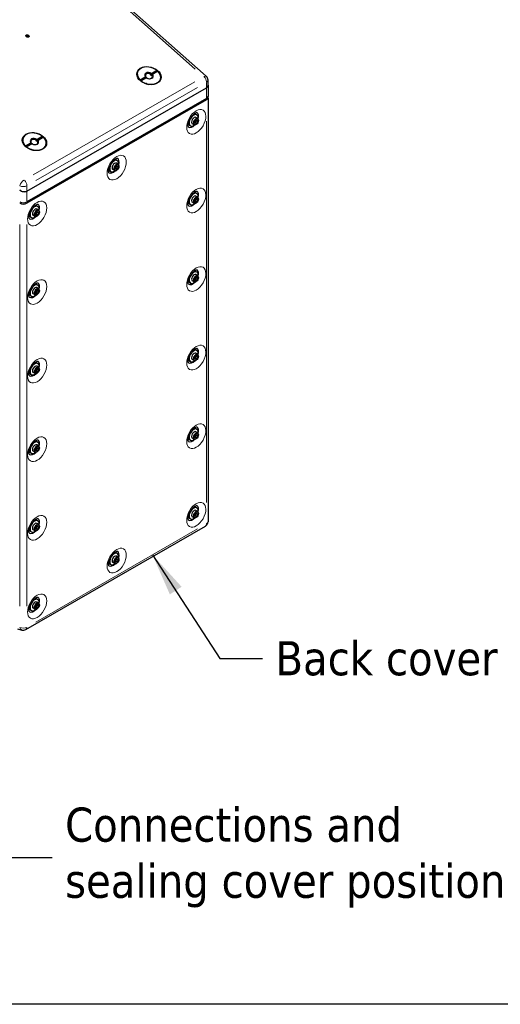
# Model space of a CAD drawing. Header units: millimetres. Extents: x 90 to 4365, y 90 to 3088.
# Tile 8 of 41: x 745 to 1168, y 90 to 957. Entities that reach past the tile are written whole.
import ezdxf

# ---------------------------------------------------------------- set-up
doc = ezdxf.new("R2010")
doc.units = ezdxf.units.MM
doc.header["$LTSCALE"] = 15
doc.layers.add('Border (ISO)', color=7, linetype='Continuous', lineweight=25)
doc.layers.add('Visibile (ISO)', color=7, linetype='Continuous', lineweight=25)
doc.layers.add('Simbolo (ISO)', color=5, linetype='Continuous', lineweight=25, true_color=0x0000ff)
doc.layers.add('Visibile sottile (ISO)', color=9, linetype='Continuous', lineweight=18, true_color=0x808080)
doc.styles.add('Testo nota (ISO)', font='tahoma.ttf')
doc.dimstyles.new('Default - Metodo 1b (ISO)$7', dxfattribs={"dimscale": 15, "dimtxt": 2, "dimasz": 2.5, "dimexe": 3.175, "dimexo": 0, "dimgap": 0.762, "dimtad": 1, "dimtoh": 1, "dimrnd": 1e-08, "dimtxsty": 'Testo nota (ISO)', "dimcen": 0.09, "dimdle": 10, "dimclrd": 256, "dimclre": 256, "dimclrt": 256, "dimazin": 2, "dimtfac": 1.75, "dimtmove": 0, "dimatfit": 3, "dimfxl": 0, "dimtolj": 1, "dimlwd": -1, "dimlwe": -1, "dimarcsym": 0})

# ---------------------------------------------------------------- blocks, each defined once
blk = doc.blocks.new('Bordi Bordo di default')
at = {"layer": 'Border (ISO)', "flags": 128}
blk.add_lwpolyline([(6, 6), (6, 204), (291, 204), (291, 6), (6, 6)], dxfattribs=at)

msp = doc.modelspace()

# ---------------------------------------------------------------- linework, layer by layer
at = {"layer": 'Visibile (ISO)'}
for p, q in [((759.268, 1039.092), (908.796, 906.66)), ((750.196, 941.819), (750.165, 941.689)), ((752.277, 941.476), (752.18, 941.146)), ((863.918, 910.348), (859.733, 907.938)), ((860.449, 909.219), (865.257, 911.987)), ((866.281, 911.08), (861.474, 908.311)), ((850.445, 903.458), (855.253, 906.227)), ((855.42, 905.454), (851.235, 903.044)), ((856.278, 905.319), (851.47, 902.551)), ((855.583, 906.064), (855.42, 905.454)), ((859.733, 907.938), (859.896, 908.548)), ((860.921, 907.641), (860.758, 907.031)), ((910.313, 898.785), (910.313, 903.291)), ((750.956, 805.656), (908.994, 896.664)), ((750.956, 805.656), (908.994, 896.664)), ((856.054, 900.213), (855.606, 900.361)), ((856.842, 900.002), (857.305, 899.907)), ((910.313, 898.785), (910.313, 888.975)), ((908.994, 887.143), (750.956, 796.135)), ((908.994, 885.917), (750.956, 794.908)), ((910.313, 887.749), (910.313, 514.707)), ((898.753, 866.232), (899.566, 867.759)), ((899.566, 867.759), (900.766, 868.164)), ((899.604, 873.329), (900.532, 872.795)), ((901.278, 869.552), (899.687, 870.469)), ((900.091, 867.654), (901.152, 867.043)), ((901.152, 867.043), (900.339, 865.516)), ((900.766, 868.164), (901.152, 867.043)), ((901.941, 867.783), (901.941, 868.088)), ((893.99, 863.58), (894.918, 863.046)), ((898.097, 864.028), (896.506, 864.944)), ((899.139, 865.11), (898.753, 866.232)), ((900.339, 865.516), (899.139, 865.11)), ((899.278, 866.127), (900.339, 865.516)), ((899.96, 864.343), (899.696, 864.189)), ((763.156, 852.323), (758.971, 849.913)), ((758.971, 849.913), (759.134, 850.523)), ((759.687, 851.193), (764.494, 853.962)), ((760.158, 849.615), (759.995, 849.005)), ((765.519, 853.055), (760.711, 850.286)), ((749.683, 845.433), (754.49, 848.201)), ((754.657, 847.429), (750.472, 845.019)), ((755.515, 847.294), (750.707, 844.525)), ((754.82, 848.039), (754.657, 847.429)), ((755.291, 842.187), (754.843, 842.336)), ((756.08, 841.976), (756.542, 841.882)), ((829.6, 833.017), (830.528, 832.482)), ((823.986, 823.268), (824.914, 822.733)), ((828.093, 823.716), (826.502, 824.632)), ((828.749, 825.919), (829.563, 827.446)), ((829.135, 824.798), (828.749, 825.919)), ((830.335, 825.204), (829.135, 824.798)), ((829.274, 825.815), (830.335, 825.204)), ((829.563, 827.446), (830.762, 827.852)), ((831.274, 829.24), (829.683, 830.156)), ((829.956, 824.03), (829.692, 823.877)), ((830.088, 827.342), (831.148, 826.731)), ((831.148, 826.731), (830.335, 825.204)), ((830.762, 827.852), (831.148, 826.731)), ((831.938, 827.47), (831.938, 827.776)), ((898.753, 797.067), (899.566, 798.594)), ((899.566, 798.594), (900.766, 799)), ((899.604, 804.165), (900.532, 803.63)), ((901.278, 800.388), (899.687, 801.304)), ((900.091, 798.489), (901.152, 797.879)), ((901.152, 797.879), (900.339, 796.352)), ((900.766, 799), (901.152, 797.879)), ((901.941, 798.618), (901.941, 798.924)), ((759.597, 792.704), (760.525, 792.17)), ((761.271, 788.928), (759.68, 789.844)), ((893.99, 794.416), (894.918, 793.881)), ((898.097, 794.863), (896.506, 795.78)), ((899.139, 795.946), (898.753, 797.067)), ((900.339, 796.352), (899.139, 795.946)), ((899.278, 796.962), (900.339, 796.352)), ((899.96, 795.178), (899.696, 795.025)), ((753.983, 782.955), (754.911, 782.421)), ((758.089, 783.403), (756.498, 784.319)), ((758.746, 785.607), (759.559, 787.134)), ((759.132, 784.486), (758.746, 785.607)), ((760.331, 784.891), (759.132, 784.486)), ((759.271, 785.502), (760.331, 784.891)), ((759.559, 787.134), (760.759, 787.54)), ((759.953, 783.718), (759.689, 783.565)), ((760.084, 787.029), (761.145, 786.418)), ((761.145, 786.418), (760.331, 784.891)), ((760.759, 787.54), (761.145, 786.418)), ((761.934, 787.158), (761.934, 787.463)), ((898.753, 727.903), (899.566, 729.43)), ((899.139, 726.781), (898.753, 727.903)), ((899.566, 729.43), (900.766, 729.836)), ((899.604, 735), (900.532, 734.466)), ((901.278, 731.223), (899.687, 732.14)), ((900.091, 729.325), (901.152, 728.714)), ((901.152, 728.714), (900.339, 727.187)), ((900.766, 729.836), (901.152, 728.714)), ((901.941, 729.454), (901.941, 729.759)), ((759.597, 723.54), (760.525, 723.005)), ((761.271, 719.763), (759.68, 720.679)), ((893.99, 725.251), (894.918, 724.717)), ((898.097, 725.699), (896.506, 726.615)), ((900.339, 727.187), (899.139, 726.781)), ((899.278, 727.798), (900.339, 727.187)), ((899.96, 726.014), (899.696, 725.86)), ((753.983, 713.791), (754.911, 713.256)), ((758.089, 714.239), (756.498, 715.155)), ((758.746, 716.442), (759.559, 717.97)), ((759.132, 715.321), (758.746, 716.442)), ((760.331, 715.727), (759.132, 715.321)), ((759.271, 716.338), (760.331, 715.727)), ((759.559, 717.97), (760.759, 718.375)), ((759.953, 714.553), (759.689, 714.4)), ((760.084, 717.865), (761.145, 717.254)), ((761.145, 717.254), (760.331, 715.727)), ((760.759, 718.375), (761.145, 717.254)), ((761.934, 717.993), (761.934, 718.299)), ((898.753, 658.738), (899.566, 660.265)), ((899.139, 657.617), (898.753, 658.738)), ((899.278, 658.633), (900.339, 658.023)), ((899.566, 660.265), (900.766, 660.671)), ((899.604, 665.836), (900.532, 665.301)), ((901.278, 662.059), (899.687, 662.975)), ((900.091, 660.16), (901.152, 659.55)), ((901.152, 659.55), (900.339, 658.023)), ((900.766, 660.671), (901.152, 659.55)), ((901.941, 660.289), (901.941, 660.595)), ((759.597, 654.375), (760.525, 653.841)), ((761.271, 650.599), (759.68, 651.515)), ((893.99, 656.087), (894.918, 655.552)), ((898.097, 656.534), (896.506, 657.451)), ((900.339, 658.023), (899.139, 657.617)), ((899.96, 656.849), (899.696, 656.696)), ((753.983, 644.626), (754.911, 644.092)), ((758.089, 645.074), (756.498, 645.99)), ((758.746, 647.278), (759.559, 648.805)), ((759.132, 646.157), (758.746, 647.278)), ((760.331, 646.562), (759.132, 646.157)), ((759.271, 647.173), (760.331, 646.562)), ((759.559, 648.805), (760.759, 649.211)), ((759.953, 645.389), (759.689, 645.236)), ((760.084, 648.7), (761.145, 648.089)), ((761.145, 648.089), (760.331, 646.562)), ((760.759, 649.211), (761.145, 648.089)), ((761.934, 648.829), (761.934, 649.134)), ((898.753, 589.574), (899.566, 591.101)), ((899.139, 588.452), (898.753, 589.574)), ((899.278, 589.469), (900.339, 588.858)), ((899.566, 591.101), (900.766, 591.507)), ((899.604, 596.671), (900.532, 596.137)), ((901.278, 592.894), (899.687, 593.811)), ((900.091, 590.996), (901.152, 590.385)), ((901.152, 590.385), (900.339, 588.858)), ((900.766, 591.507), (901.152, 590.385)), ((901.941, 591.125), (901.941, 591.43)), ((759.597, 585.211), (760.525, 584.676)), ((761.271, 581.434), (759.68, 582.35)), ((893.99, 586.922), (894.918, 586.388)), ((898.097, 587.37), (896.506, 588.286)), ((900.339, 588.858), (899.139, 588.452)), ((899.96, 587.685), (899.696, 587.531)), ((753.983, 575.462), (754.911, 574.927)), ((758.089, 575.91), (756.498, 576.826)), ((758.746, 578.114), (759.559, 579.641)), ((759.132, 576.992), (758.746, 578.114)), ((760.331, 577.398), (759.132, 576.992)), ((759.271, 578.009), (760.331, 577.398)), ((759.559, 579.641), (760.759, 580.046)), ((759.953, 576.224), (759.689, 576.071)), ((760.084, 579.536), (761.145, 578.925)), ((761.145, 578.925), (760.331, 577.398)), ((760.759, 580.046), (761.145, 578.925)), ((761.934, 579.664), (761.934, 579.97)), ((898.753, 520.409), (899.566, 521.936)), ((899.139, 519.288), (898.753, 520.409)), ((899.278, 520.304), (900.339, 519.694)), ((899.566, 521.936), (900.766, 522.342)), ((899.604, 527.507), (900.532, 526.972)), ((901.278, 523.73), (899.687, 524.646)), ((900.091, 521.832), (901.152, 521.221)), ((901.152, 521.221), (900.339, 519.694)), ((900.766, 522.342), (901.152, 521.221)), ((901.941, 521.96), (901.941, 522.266)), ((759.597, 516.046), (760.525, 515.512)), ((761.271, 512.27), (759.68, 513.186)), ((893.99, 517.758), (894.918, 517.223)), ((898.097, 518.205), (896.506, 519.122)), ((900.339, 519.694), (899.139, 519.288)), ((899.96, 518.52), (899.696, 518.367)), ((750.02, 419.799), (908.058, 510.807)), ((753.983, 506.297), (754.911, 505.763)), ((758.089, 506.745), (756.498, 507.661)), ((758.746, 508.949), (759.559, 510.476)), ((759.132, 507.828), (758.746, 508.949)), ((760.331, 508.233), (759.132, 507.828)), ((759.271, 508.844), (760.331, 508.233)), ((759.559, 510.476), (760.759, 510.882)), ((759.953, 507.06), (759.689, 506.907)), ((760.084, 510.371), (761.145, 509.76)), ((761.145, 509.76), (760.331, 508.233)), ((760.759, 510.882), (761.145, 509.76)), ((761.934, 510.5), (761.934, 510.805)), ((829.6, 487.194), (830.528, 486.66)), ((823.986, 477.445), (824.914, 476.911)), ((828.093, 477.893), (826.502, 478.809)), ((828.749, 480.097), (829.563, 481.624)), ((829.135, 478.976), (828.749, 480.097)), ((830.335, 479.381), (829.135, 478.976)), ((829.274, 479.992), (830.335, 479.381)), ((829.563, 481.624), (830.762, 482.03)), ((831.274, 483.418), (829.683, 484.334)), ((829.956, 478.208), (829.692, 478.054)), ((830.088, 481.519), (831.148, 480.908)), ((831.148, 480.908), (830.335, 479.381)), ((830.762, 482.03), (831.148, 480.908)), ((831.938, 481.648), (831.938, 481.953)), ((759.597, 446.882), (760.525, 446.347)), ((761.271, 443.105), (759.68, 444.021)), ((753.983, 437.133), (754.911, 436.598)), ((758.089, 437.581), (756.498, 438.497)), ((758.746, 439.785), (759.559, 441.312)), ((759.132, 438.663), (758.746, 439.785)), ((760.331, 439.069), (759.132, 438.663)), ((759.271, 439.68), (760.331, 439.069)), ((759.559, 441.312), (760.759, 441.717)), ((759.953, 437.895), (759.689, 437.742)), ((760.084, 441.207), (761.145, 440.596)), ((761.145, 440.596), (760.331, 439.069)), ((760.759, 441.717), (761.145, 440.596)), ((761.934, 441.335), (761.934, 441.641)), ((742.762, 420.376), (746.617, 419.35))]:
    msp.add_line(p, q, dxfattribs=at)
for centre, start, end in [((905.813, 903.291), 0, 48.469944), ((905.813, 514.707), 299.935992, 0), ((747.774, 423.699), 255.100904, 299.935992)]:
    msp.add_arc(centre, 4.5, start, end, dxfattribs=at)
for centre, major_axis, ratio in [((751.371, 942.152), (-1.449, 0.388), 0.7058612), ((858.363, 907.269), (-10.506, 2.81), 0.7058612), ((899.952, 866.637), (-1.404, -2.437), 0.5780931), ((757.601, 849.244), (-10.506, 2.81), 0.7058612), ((829.949, 826.325), (-1.404, -2.437), 0.5780931), ((899.952, 797.473), (-1.404, -2.437), 0.5780931), ((759.945, 786.013), (-1.404, -2.437), 0.5780931), ((899.952, 728.308), (-1.404, -2.437), 0.5780931), ((759.945, 716.848), (-1.404, -2.437), 0.5780931), ((899.952, 659.144), (-1.404, -2.437), 0.5780931), ((759.945, 647.684), (-1.404, -2.437), 0.5780931), ((899.952, 589.979), (-1.404, -2.437), 0.5780931), ((759.945, 578.519), (-1.404, -2.437), 0.5780931), ((899.952, 520.815), (-1.404, -2.437), 0.5780931), ((759.945, 509.355), (-1.404, -2.437), 0.5780931), ((829.949, 480.503), (-1.404, -2.437), 0.5780931), ((759.945, 440.19), (-1.404, -2.437), 0.5780931)]:
    msp.add_ellipse(centre, major_axis=major_axis, ratio=ratio, dxfattribs=at)
for centre, major_axis, ratio, start_param, end_param in [((750.237, 942.297), (-0.202, 0.054), 0.7058612, 4.5882464, 7.0948992), ((749.488, 941.999), (0.706, -0.189), 0.7058612, 6.0677668, 7.0948992), ((750.52, 942.903), (0.706, -0.189), 0.7058612, 4.5882464, 6.0477017), ((751.363, 942.517), (-0.202, 0.054), 0.7058612, 3.5410488, 6.0477017), ((752.266, 942.543), (0.706, -0.189), 0.7058612, 3.5410488, 5.0005041), ((752.981, 941.278), (-0.706, 0.189), 0.7058612, 5.6354458, 6.8016517), ((752.36, 941.859), (0.202, -0.054), 0.7058612, 5.6354439, 8.1420968), ((858.363, 907.269), (-10.143, 2.713), 0.7058612, 4.167733, 7.1663468), ((858.363, 907.269), (10.143, -2.713), 0.7058612, 4.167733, 7.1663468), ((858.363, 907.269), (-3.623, 0.969), 0.7058612, 4.2976015, 7.0364783), ((858.089, 906.243), (8.694, -2.325), 0.7058612, 0.9679732, 1.038081), ((858.089, 906.243), (-8.694, 2.325), 0.7058612, 0.8712208, 0.9413286), ((858.252, 906.852), (-3.034, 0.812), 0.7058612, 4.3373503, 6.9967295), ((858.089, 906.243), (3.034, -0.812), 0.7058612, 3.8551369, 4.0580626), ((858.363, 907.269), (3.623, -0.969), 0.7058612, 4.2976015, 7.0364783), ((858.252, 906.852), (3.034, -0.812), 0.7058612, 4.3373503, 4.6207464), ((858.252, 906.852), (3.034, -0.812), 0.7058612, 4.8040315, 6.9967295), ((858.089, 906.243), (-3.034, 0.812), 0.7058612, 3.8551369, 4.3373503), ((857.403, 903.676), (5.434, -1.453), 0.7058612, 4.1728848, 4.5957118), ((857.334, 903.42), (-4.709, 1.26), 0.7058612, 1.4869414, 1.6546513), ((857.403, 903.676), (5.434, -1.453), 0.7058612, 4.8290662, 5.2518931), ((905.813, 899.483), (4.395, -1.387), 0.6967063, 5.7141961, 6.4995942), ((905.813, 899.483), (-4.395, 1.387), 0.6967063, 2.5726034, 3.3580016), ((905.813, 888.975), (4.5, 0), 0.5758617, 5.4977871, 6.2831853), ((905.813, 887.749), (4.5, 0), 0.5758617, 5.4977871, 6.5220663), ((897.725, 867.92), (-2.807, -4.875), 0.5780931, 2.1522944, 7.2724835), ((898.096, 867.706), (-1.591, -2.762), 0.5780931, 3.1415927, 6.2831853), ((899.687, 866.79), (-1.591, -2.762), 0.5780931, 2.3542608, 7.0705172), ((896.797, 868.455), (2.807, 4.875), 0.5780931, 0, 0.5005315), ((896.797, 868.455), (3.705, 6.434), 0.5780931, 5.1316182, 6.2636702), ((896.797, 868.455), (-2.807, -4.875), 0.5780931, 5.7826538, 6.2831853), ((896.797, 868.455), (-3.705, -6.434), 0.5780931, 0.0195151, 1.1515671), ((757.601, 849.244), (-10.143, 2.713), 0.7058612, 4.167733, 7.1663468), ((757.601, 849.244), (10.143, -2.713), 0.7058612, 4.167733, 7.1663468), ((757.601, 849.244), (-3.623, 0.969), 0.7058612, 4.2976015, 7.0364783), ((757.489, 848.827), (-3.034, 0.812), 0.7058612, 4.3373503, 6.9967295), ((757.601, 849.244), (3.623, -0.969), 0.7058612, 4.2976015, 7.0364783), ((757.489, 848.827), (3.034, -0.812), 0.7058612, 4.8040315, 6.9967295), ((757.326, 848.217), (-3.034, 0.812), 0.7058612, 3.8551369, 4.3373503), ((757.326, 848.217), (8.694, -2.325), 0.7058612, 0.9679732, 1.038081), ((757.326, 848.217), (-8.694, 2.325), 0.7058612, 0.8712208, 0.9413286), ((756.64, 845.651), (5.434, -1.453), 0.7058612, 4.1728848, 4.5957118), ((757.326, 848.217), (3.034, -0.812), 0.7058612, 3.8551369, 4.0580626), ((756.571, 845.394), (-4.709, 1.26), 0.7058612, 1.4869414, 1.6546513), ((757.489, 848.827), (3.034, -0.812), 0.7058612, 4.3373503, 4.6207464), ((756.64, 845.651), (5.434, -1.453), 0.7058612, 4.8290662, 5.2518931), ((827.721, 827.608), (-2.807, -4.875), 0.5780931, 2.1522944, 7.2724835), ((826.793, 828.142), (2.807, 4.875), 0.5780931, 0, 0.5005315), ((826.793, 828.142), (3.705, 6.434), 0.5780931, 5.1316182, 6.2636702), ((826.793, 828.142), (-2.807, -4.875), 0.5780931, 5.7826538, 6.2831853), ((826.793, 828.142), (-3.705, -6.434), 0.5780931, 0.0195151, 1.1515671), ((828.093, 827.394), (-1.591, -2.762), 0.5780931, 3.1415927, 6.2831853), ((829.684, 826.478), (-1.591, -2.762), 0.5780931, 2.3542608, 7.0705172), ((747.774, 808.474), (4.395, -1.387), 0.6967063, 4.1433997, 5.7141961), ((747.774, 808.474), (-4.395, 1.387), 0.6967063, 1.0018071, 2.5726034), ((897.725, 798.756), (-2.807, -4.875), 0.5780931, 2.1522944, 7.2724835), ((898.096, 798.542), (-1.591, -2.762), 0.5780931, 3.1415927, 6.2831853), ((899.687, 797.626), (-1.591, -2.762), 0.5780931, 2.3542608, 7.0705172), ((896.797, 799.29), (2.807, 4.875), 0.5780931, 0, 0.5005315), ((896.797, 799.29), (3.705, 6.434), 0.5780931, 5.1316182, 6.2636702), ((747.774, 797.967), (4.5, 0), 0.5758617, 3.9269908, 5.4977871), ((747.774, 796.741), (-4.5, 0), 0.5758617, 0.7853982, 2.3561945), ((757.718, 787.295), (-2.807, -4.875), 0.5780931, 2.1522944, 7.2724835), ((758.089, 787.082), (-1.591, -2.762), 0.5780931, 3.1415926, 6.2831853), ((759.68, 786.165), (-1.591, -2.762), 0.5780931, 2.3542608, 7.0705172), ((756.79, 787.83), (2.807, 4.875), 0.5780931, 0, 0.5005315), ((756.79, 787.83), (3.705, 6.434), 0.5780931, 5.1316182, 6.2636702), ((896.797, 799.29), (-2.807, -4.875), 0.5780931, 5.7826538, 6.2831853), ((896.797, 799.29), (-3.705, -6.434), 0.5780931, 0.0195151, 1.1515671), ((756.79, 787.83), (-2.807, -4.875), 0.5780931, 5.7826538, 6.2831853), ((756.79, 787.83), (-3.705, -6.434), 0.5780931, 0.0195151, 1.1515671), ((897.725, 729.591), (-2.807, -4.875), 0.5780931, 2.1522944, 7.2724835), ((898.096, 729.377), (-1.591, -2.762), 0.5780931, 3.1415927, 6.2831853), ((899.687, 728.461), (-1.591, -2.762), 0.5780931, 2.3542608, 7.0705172), ((896.797, 730.126), (2.807, 4.875), 0.5780931, 0, 0.5005315), ((896.797, 730.126), (3.705, 6.434), 0.5780931, 5.1316182, 6.2636702), ((757.718, 718.131), (-2.807, -4.875), 0.5780931, 2.1522944, 7.2724835), ((758.089, 717.917), (-1.591, -2.762), 0.5780931, 3.1415927, 6.2831853), ((759.68, 717.001), (-1.591, -2.762), 0.5780931, 2.3542608, 7.0705172), ((756.79, 718.665), (2.807, 4.875), 0.5780931, 0, 0.5005315), ((756.79, 718.665), (3.705, 6.434), 0.5780931, 5.1316182, 6.2636702), ((896.797, 730.126), (-2.807, -4.875), 0.5780931, 5.7826538, 6.2831853), ((896.797, 730.126), (-3.705, -6.434), 0.5780931, 0.0195151, 1.1515671), ((756.79, 718.665), (-2.807, -4.875), 0.5780931, 5.7826538, 6.2831853), ((756.79, 718.665), (-3.705, -6.434), 0.5780931, 0.0195151, 1.1515671), ((896.797, 660.961), (3.705, 6.434), 0.5780931, 5.1316182, 6.2636702), ((897.725, 660.427), (-2.807, -4.875), 0.5780931, 2.1522944, 7.2724835), ((898.096, 660.213), (-1.591, -2.762), 0.5780931, 3.1415927, 6.2831853), ((899.687, 659.297), (-1.591, -2.762), 0.5780931, 2.3542608, 7.0705172), ((896.797, 660.961), (2.807, 4.875), 0.5780931, 0, 0.5005315), ((757.718, 648.966), (-2.807, -4.875), 0.5780931, 2.1522944, 7.2724835), ((758.089, 648.753), (-1.591, -2.762), 0.5780931, 3.1415927, 6.2831853), ((759.68, 647.836), (-1.591, -2.762), 0.5780931, 2.3542608, 7.0705172), ((756.79, 649.501), (2.807, 4.875), 0.5780931, 0, 0.5005315), ((756.79, 649.501), (3.705, 6.434), 0.5780931, 5.1316182, 6.2636702), ((896.797, 660.961), (-2.807, -4.875), 0.5780931, 5.7826538, 6.2831853), ((896.797, 660.961), (-3.705, -6.434), 0.5780931, 0.0195151, 1.1515671), ((756.79, 649.501), (-2.807, -4.875), 0.5780931, 5.7826538, 6.2831853), ((756.79, 649.501), (-3.705, -6.434), 0.5780931, 0.0195151, 1.1515671), ((896.797, 591.797), (3.705, 6.434), 0.5780931, 5.1316182, 6.2636702), ((897.725, 591.262), (-2.807, -4.875), 0.5780931, 2.1522944, 7.2724835), ((898.096, 591.048), (-1.591, -2.762), 0.5780931, 3.1415927, 6.2831853), ((899.687, 590.132), (-1.591, -2.762), 0.5780931, 2.3542608, 7.0705172), ((896.797, 591.797), (2.807, 4.875), 0.5780931, 0, 0.5005315), ((757.718, 579.802), (-2.807, -4.875), 0.5780931, 2.1522944, 7.2724835), ((758.089, 579.588), (-1.591, -2.762), 0.5780931, 3.1415927, 6.2831853), ((759.68, 578.672), (-1.591, -2.762), 0.5780931, 2.3542608, 7.0705172), ((756.79, 580.336), (2.807, 4.875), 0.5780931, 0, 0.5005315), ((756.79, 580.336), (3.705, 6.434), 0.5780931, 5.1316182, 6.2636702), ((896.797, 591.797), (-2.807, -4.875), 0.5780931, 5.7826538, 6.2831853), ((896.797, 591.797), (-3.705, -6.434), 0.5780931, 0.0195151, 1.1515671), ((756.79, 580.336), (-2.807, -4.875), 0.5780931, 5.7826538, 6.2831853), ((756.79, 580.336), (-3.705, -6.434), 0.5780931, 0.0195151, 1.1515671), ((896.797, 522.632), (3.705, 6.434), 0.5780931, 5.1316182, 6.2636702), ((897.725, 522.098), (-2.807, -4.875), 0.5780931, 2.1522944, 7.2724835), ((898.096, 521.884), (-1.591, -2.762), 0.5780931, 3.1415927, 6.2831853), ((899.687, 520.968), (-1.591, -2.762), 0.5780931, 2.3542608, 7.0705172), ((896.797, 522.632), (2.807, 4.875), 0.5780931, 0, 0.5005315), ((757.718, 510.637), (-2.807, -4.875), 0.5780931, 2.1522944, 7.2724835), ((758.089, 510.424), (-1.591, -2.762), 0.5780931, 3.1415927, 6.2831853), ((759.68, 509.507), (-1.591, -2.762), 0.5780931, 2.3542608, 7.0705172), ((756.79, 511.172), (2.807, 4.875), 0.5780931, 0, 0.5005315), ((756.79, 511.172), (3.705, 6.434), 0.5780931, 5.1316182, 6.2636702), ((896.797, 522.632), (-2.807, -4.875), 0.5780931, 5.7826538, 6.2831853), ((896.797, 522.632), (-3.705, -6.434), 0.5780931, 0.0195151, 1.1515671), ((756.79, 511.172), (-2.807, -4.875), 0.5780931, 5.7826538, 6.2831853), ((756.79, 511.172), (-3.705, -6.434), 0.5780931, 0.0195151, 1.1515671), ((827.721, 481.785), (-2.807, -4.875), 0.5780931, 2.1522944, 7.2724835), ((826.793, 482.32), (2.807, 4.875), 0.5780931, 0, 0.5005315), ((826.793, 482.32), (3.705, 6.434), 0.5780931, 5.1316182, 6.2636702), ((826.793, 482.32), (-2.807, -4.875), 0.5780931, 5.7826538, 6.2831853), ((826.793, 482.32), (-3.705, -6.434), 0.5780931, 0.0195151, 1.1515671), ((828.093, 481.572), (-1.591, -2.762), 0.5780931, 3.1415927, 6.2831853), ((829.684, 480.655), (-1.591, -2.762), 0.5780931, 2.3542608, 7.0705172), ((757.718, 441.473), (-2.807, -4.875), 0.5780931, 2.1522944, 7.2724835), ((758.089, 441.259), (-1.591, -2.762), 0.5780931, 3.1415927, 6.2831853), ((759.68, 440.343), (-1.591, -2.762), 0.5780931, 2.3542608, 7.0705172), ((756.79, 442.007), (2.807, 4.875), 0.5780931, 0, 0.5005315), ((756.79, 442.007), (3.705, 6.434), 0.5780931, 5.1316182, 6.2636702), ((756.79, 442.007), (-2.807, -4.875), 0.5780931, 5.7826538, 6.2831853), ((756.79, 442.007), (-3.705, -6.434), 0.5780931, 0.0195151, 1.1515671)]:
    msp.add_ellipse(centre, major_axis=major_axis, ratio=ratio, start_param=start_param, end_param=end_param, dxfattribs=at)
for points, knots in [([(750.98, 941.793), (750.956, 941.747), (750.928, 941.704), (750.858, 941.618), (750.809, 941.571), (750.699, 941.498), (750.638, 941.473), (750.526, 941.451), (750.468, 941.45), (750.411, 941.459)], [0.454655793, 0.454655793, 0.454655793, 0.454655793, 0.475144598, 0.475144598, 0.501590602, 0.501590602, 0.528036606, 0.528036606, 0.551578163, 0.551578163, 0.551578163, 0.551578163]), ([(751.33, 941.721), (751.327, 941.748), (751.319, 941.774), (751.294, 941.819), (751.276, 941.841), (751.232, 941.875), (751.206, 941.887), (751.153, 941.897), (751.125, 941.897), (751.072, 941.883), (751.047, 941.87), (751.008, 941.838), (750.992, 941.817), (750.98, 941.793)], [0.085145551, 0.085145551, 0.085145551, 0.085145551, 0.095628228, 0.095628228, 0.106325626, 0.106325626, 0.117023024, 0.117023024, 0.127720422, 0.127720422, 0.13841782, 0.13841782, 0.148900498, 0.148900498, 0.148900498, 0.148900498]), ([(752.127, 941.195), (752.074, 941.181), (752.022, 941.172), (751.907, 941.162), (751.837, 941.164), (751.704, 941.192), (751.64, 941.219), (751.535, 941.288), (751.486, 941.336), (751.408, 941.447), (751.379, 941.51), (751.346, 941.618), (751.335, 941.669), (751.33, 941.721)], [0.45465579, 0.45465579, 0.45465579, 0.45465579, 0.4751446, 0.4751446, 0.5015906, 0.5015906, 0.52803661, 0.52803661, 0.55448261, 0.55448261, 0.58092861, 0.58092861, 0.60141742, 0.60141742, 0.60141742, 0.60141742]), ([(893.187, 861.947), (893.187, 861.947), (893.177, 861.959), (893.112, 862.068), (893.01, 862.286), (892.886, 862.966), (892.853, 863.368), (892.886, 864.336), (892.956, 864.907), (893.23, 866.171), (893.442, 866.87), (894.011, 868.311), (894.372, 869.054), (895.21, 870.482), (895.688, 871.165), (896.687, 872.38), (897.208, 872.912), (898.201, 873.766), (898.674, 874.096), (899.484, 874.554), (899.828, 874.692), (900.336, 874.837), (900.501, 874.847), (900.601, 874.845), (900.614, 874.843), (900.614, 874.843)], [5.7031049, 5.7031049, 5.7031049, 5.7031049, 5.8100127, 5.8100127, 6.0938394, 6.0938394, 6.3236544, 6.3236544, 6.5625011, 6.5625011, 6.8161698, 6.8161698, 7.0807492, 7.0807492, 7.3489573, 7.3489573, 7.6125544, 7.6125544, 7.8638198, 7.8638198, 8.0994288, 8.0994288, 8.3307893, 8.3307893, 8.4301946, 8.4301946, 8.4301946, 8.4301946]), ([(823.184, 821.634), (823.184, 821.634), (823.174, 821.646), (823.108, 821.756), (823.007, 821.974), (822.882, 822.653), (822.849, 823.056), (822.882, 824.024), (822.952, 824.595), (823.227, 825.859), (823.439, 826.557), (824.007, 827.998), (824.369, 828.741), (825.207, 830.169), (825.684, 830.853), (826.683, 832.067), (827.204, 832.599), (828.197, 833.454), (828.67, 833.784), (829.481, 834.241), (829.824, 834.379), (830.333, 834.525), (830.497, 834.535), (830.597, 834.533), (830.61, 834.531), (830.61, 834.531)], [5.7031049, 5.7031049, 5.7031049, 5.7031049, 5.8100127, 5.8100127, 6.0938394, 6.0938394, 6.3236544, 6.3236544, 6.5625011, 6.5625011, 6.8161698, 6.8161698, 7.0807492, 7.0807492, 7.3489573, 7.3489573, 7.6125544, 7.6125544, 7.8638198, 7.8638198, 8.0994288, 8.0994288, 8.3307893, 8.3307893, 8.4301946, 8.4301946, 8.4301946, 8.4301946]), ([(893.187, 792.782), (893.187, 792.782), (893.177, 792.794), (893.112, 792.904), (893.01, 793.122), (892.886, 793.801), (892.853, 794.203), (892.886, 795.172), (892.956, 795.743), (893.23, 797.007), (893.442, 797.705), (894.011, 799.146), (894.372, 799.889), (895.21, 801.317), (895.688, 802.001), (896.687, 803.215), (897.208, 803.747), (898.201, 804.602), (898.674, 804.932), (899.484, 805.389), (899.828, 805.527), (900.336, 805.673), (900.501, 805.683), (900.601, 805.681), (900.614, 805.678), (900.614, 805.678)], [5.7031049, 5.7031049, 5.7031049, 5.7031049, 5.8100127, 5.8100127, 6.0938394, 6.0938394, 6.3236544, 6.3236544, 6.5625011, 6.5625011, 6.8161698, 6.8161698, 7.0807492, 7.0807492, 7.3489573, 7.3489573, 7.6125544, 7.6125544, 7.8638198, 7.8638198, 8.0994288, 8.0994288, 8.3307893, 8.3307893, 8.4301946, 8.4301946, 8.4301946, 8.4301946]), ([(753.18, 781.322), (753.18, 781.322), (753.17, 781.334), (753.105, 781.444), (753.003, 781.662), (752.879, 782.341), (752.845, 782.743), (752.879, 783.712), (752.949, 784.282), (753.223, 785.547), (753.435, 786.245), (754.003, 787.686), (754.365, 788.429), (755.203, 789.857), (755.681, 790.541), (756.68, 791.755), (757.201, 792.287), (758.193, 793.141), (758.666, 793.471), (759.477, 793.929), (759.821, 794.067), (760.329, 794.213), (760.494, 794.223), (760.594, 794.221), (760.607, 794.218), (760.607, 794.218)], [5.7031049, 5.7031049, 5.7031049, 5.7031049, 5.8100127, 5.8100127, 6.0938394, 6.0938394, 6.3236544, 6.3236544, 6.5625011, 6.5625011, 6.8161698, 6.8161698, 7.0807492, 7.0807492, 7.3489573, 7.3489573, 7.6125544, 7.6125544, 7.8638198, 7.8638198, 8.0994288, 8.0994288, 8.3307893, 8.3307893, 8.4301946, 8.4301946, 8.4301946, 8.4301946]), ([(893.187, 723.618), (893.187, 723.618), (893.177, 723.63), (893.112, 723.739), (893.01, 723.957), (892.886, 724.637), (892.853, 725.039), (892.886, 726.007), (892.956, 726.578), (893.23, 727.842), (893.442, 728.541), (894.011, 729.982), (894.372, 730.725), (895.21, 732.153), (895.688, 732.836), (896.687, 734.051), (897.208, 734.583), (898.201, 735.437), (898.674, 735.767), (899.484, 736.225), (899.828, 736.363), (900.336, 736.508), (900.501, 736.519), (900.601, 736.516), (900.614, 736.514), (900.614, 736.514)], [5.7031049, 5.7031049, 5.7031049, 5.7031049, 5.8100127, 5.8100127, 6.0938394, 6.0938394, 6.3236544, 6.3236544, 6.5625011, 6.5625011, 6.8161698, 6.8161698, 7.0807492, 7.0807492, 7.3489573, 7.3489573, 7.6125544, 7.6125544, 7.8638198, 7.8638198, 8.0994288, 8.0994288, 8.3307893, 8.3307893, 8.4301946, 8.4301946, 8.4301946, 8.4301946]), ([(753.18, 712.157), (753.18, 712.157), (753.17, 712.169), (753.105, 712.279), (753.003, 712.497), (752.879, 713.176), (752.845, 713.579), (752.879, 714.547), (752.949, 715.118), (753.223, 716.382), (753.435, 717.081), (754.003, 718.521), (754.365, 719.264), (755.203, 720.692), (755.681, 721.376), (756.68, 722.59), (757.201, 723.123), (758.193, 723.977), (758.666, 724.307), (759.477, 724.765), (759.821, 724.903), (760.329, 725.048), (760.494, 725.058), (760.594, 725.056), (760.607, 725.054), (760.607, 725.054)], [5.7031049, 5.7031049, 5.7031049, 5.7031049, 5.8100127, 5.8100127, 6.0938394, 6.0938394, 6.3236544, 6.3236544, 6.5625011, 6.5625011, 6.8161698, 6.8161698, 7.0807492, 7.0807492, 7.3489573, 7.3489573, 7.6125544, 7.6125544, 7.8638198, 7.8638198, 8.0994288, 8.0994288, 8.3307893, 8.3307893, 8.4301946, 8.4301946, 8.4301946, 8.4301946]), ([(893.187, 654.453), (893.187, 654.453), (893.177, 654.465), (893.112, 654.575), (893.01, 654.793), (892.886, 655.472), (892.853, 655.874), (892.886, 656.843), (892.956, 657.414), (893.23, 658.678), (893.442, 659.376), (894.011, 660.817), (894.372, 661.56), (895.21, 662.988), (895.688, 663.672), (896.687, 664.886), (897.208, 665.418), (898.201, 666.273), (898.674, 666.603), (899.484, 667.06), (899.828, 667.198), (900.336, 667.344), (900.501, 667.354), (900.601, 667.352), (900.614, 667.35), (900.614, 667.35)], [5.7031049, 5.7031049, 5.7031049, 5.7031049, 5.8100127, 5.8100127, 6.0938394, 6.0938394, 6.3236544, 6.3236544, 6.5625011, 6.5625011, 6.8161698, 6.8161698, 7.0807492, 7.0807492, 7.3489573, 7.3489573, 7.6125544, 7.6125544, 7.8638198, 7.8638198, 8.0994288, 8.0994288, 8.3307893, 8.3307893, 8.4301946, 8.4301946, 8.4301946, 8.4301946]), ([(753.18, 642.993), (753.18, 642.993), (753.17, 643.005), (753.105, 643.115), (753.003, 643.333), (752.879, 644.012), (752.845, 644.414), (752.879, 645.383), (752.949, 645.953), (753.223, 647.218), (753.435, 647.916), (754.003, 649.357), (754.365, 650.1), (755.203, 651.528), (755.681, 652.212), (756.68, 653.426), (757.201, 653.958), (758.193, 654.812), (758.666, 655.142), (759.477, 655.6), (759.821, 655.738), (760.329, 655.884), (760.494, 655.894), (760.594, 655.892), (760.607, 655.889), (760.607, 655.889)], [5.7031049, 5.7031049, 5.7031049, 5.7031049, 5.8100127, 5.8100127, 6.0938394, 6.0938394, 6.3236544, 6.3236544, 6.5625011, 6.5625011, 6.8161698, 6.8161698, 7.0807492, 7.0807492, 7.3489573, 7.3489573, 7.6125544, 7.6125544, 7.8638198, 7.8638198, 8.0994288, 8.0994288, 8.3307893, 8.3307893, 8.4301946, 8.4301946, 8.4301946, 8.4301946]), ([(893.187, 585.289), (893.187, 585.289), (893.177, 585.301), (893.112, 585.41), (893.01, 585.628), (892.886, 586.308), (892.853, 586.71), (892.886, 587.678), (892.956, 588.249), (893.23, 589.513), (893.442, 590.212), (894.011, 591.653), (894.372, 592.396), (895.21, 593.824), (895.688, 594.508), (896.687, 595.722), (897.208, 596.254), (898.201, 597.108), (898.674, 597.438), (899.484, 597.896), (899.828, 598.034), (900.336, 598.179), (900.501, 598.19), (900.601, 598.187), (900.614, 598.185), (900.614, 598.185)], [5.7031049, 5.7031049, 5.7031049, 5.7031049, 5.8100127, 5.8100127, 6.0938394, 6.0938394, 6.3236544, 6.3236544, 6.5625011, 6.5625011, 6.8161698, 6.8161698, 7.0807492, 7.0807492, 7.3489573, 7.3489573, 7.6125544, 7.6125544, 7.8638198, 7.8638198, 8.0994288, 8.0994288, 8.3307893, 8.3307893, 8.4301946, 8.4301946, 8.4301946, 8.4301946]), ([(753.18, 573.828), (753.18, 573.828), (753.17, 573.84), (753.105, 573.95), (753.003, 574.168), (752.879, 574.847), (752.845, 575.25), (752.879, 576.218), (752.949, 576.789), (753.223, 578.053), (753.435, 578.752), (754.003, 580.192), (754.365, 580.935), (755.203, 582.363), (755.681, 583.047), (756.68, 584.261), (757.201, 584.794), (758.193, 585.648), (758.666, 585.978), (759.477, 586.436), (759.821, 586.574), (760.329, 586.719), (760.494, 586.729), (760.594, 586.727), (760.607, 586.725), (760.607, 586.725)], [5.7031049, 5.7031049, 5.7031049, 5.7031049, 5.8100127, 5.8100127, 6.0938394, 6.0938394, 6.3236544, 6.3236544, 6.5625011, 6.5625011, 6.8161698, 6.8161698, 7.0807492, 7.0807492, 7.3489573, 7.3489573, 7.6125544, 7.6125544, 7.8638198, 7.8638198, 8.0994288, 8.0994288, 8.3307893, 8.3307893, 8.4301946, 8.4301946, 8.4301946, 8.4301946]), ([(893.187, 516.124), (893.187, 516.124), (893.177, 516.136), (893.112, 516.246), (893.01, 516.464), (892.886, 517.143), (892.853, 517.546), (892.886, 518.514), (892.956, 519.085), (893.23, 520.349), (893.442, 521.047), (894.011, 522.488), (894.372, 523.231), (895.21, 524.659), (895.688, 525.343), (896.687, 526.557), (897.208, 527.089), (898.201, 527.944), (898.674, 528.274), (899.484, 528.731), (899.828, 528.869), (900.336, 529.015), (900.501, 529.025), (900.601, 529.023), (900.614, 529.021), (900.614, 529.021)], [5.7031049, 5.7031049, 5.7031049, 5.7031049, 5.8100127, 5.8100127, 6.0938394, 6.0938394, 6.3236544, 6.3236544, 6.5625011, 6.5625011, 6.8161698, 6.8161698, 7.0807492, 7.0807492, 7.3489573, 7.3489573, 7.6125544, 7.6125544, 7.8638198, 7.8638198, 8.0994288, 8.0994288, 8.3307893, 8.3307893, 8.4301946, 8.4301946, 8.4301946, 8.4301946]), ([(753.18, 504.664), (753.18, 504.664), (753.17, 504.676), (753.105, 504.786), (753.003, 505.004), (752.879, 505.683), (752.845, 506.085), (752.879, 507.054), (752.949, 507.624), (753.223, 508.889), (753.435, 509.587), (754.003, 511.028), (754.365, 511.771), (755.203, 513.199), (755.681, 513.883), (756.68, 515.097), (757.201, 515.629), (758.193, 516.483), (758.666, 516.813), (759.477, 517.271), (759.821, 517.409), (760.329, 517.555), (760.494, 517.565), (760.594, 517.563), (760.607, 517.56), (760.607, 517.56)], [5.7031049, 5.7031049, 5.7031049, 5.7031049, 5.8100127, 5.8100127, 6.0938394, 6.0938394, 6.3236544, 6.3236544, 6.5625011, 6.5625011, 6.8161698, 6.8161698, 7.0807492, 7.0807492, 7.3489573, 7.3489573, 7.6125544, 7.6125544, 7.8638198, 7.8638198, 8.0994288, 8.0994288, 8.3307893, 8.3307893, 8.4301946, 8.4301946, 8.4301946, 8.4301946]), ([(823.184, 475.812), (823.184, 475.812), (823.174, 475.824), (823.108, 475.934), (823.007, 476.151), (822.882, 476.831), (822.849, 477.233), (822.882, 478.201), (822.952, 478.772), (823.227, 480.037), (823.439, 480.735), (824.007, 482.176), (824.369, 482.919), (825.207, 484.347), (825.684, 485.031), (826.683, 486.245), (827.204, 486.777), (828.197, 487.631), (828.67, 487.961), (829.481, 488.419), (829.824, 488.557), (830.333, 488.703), (830.497, 488.713), (830.597, 488.711), (830.61, 488.708), (830.61, 488.708)], [5.7031049, 5.7031049, 5.7031049, 5.7031049, 5.8100127, 5.8100127, 6.0938394, 6.0938394, 6.3236544, 6.3236544, 6.5625011, 6.5625011, 6.8161698, 6.8161698, 7.0807492, 7.0807492, 7.3489573, 7.3489573, 7.6125544, 7.6125544, 7.8638198, 7.8638198, 8.0994288, 8.0994288, 8.3307893, 8.3307893, 8.4301946, 8.4301946, 8.4301946, 8.4301946]), ([(753.18, 435.5), (753.18, 435.5), (753.17, 435.511), (753.105, 435.621), (753.003, 435.839), (752.879, 436.518), (752.845, 436.921), (752.879, 437.889), (752.949, 438.46), (753.223, 439.724), (753.435, 440.423), (754.003, 441.863), (754.365, 442.606), (755.203, 444.034), (755.681, 444.718), (756.68, 445.932), (757.201, 446.465), (758.193, 447.319), (758.666, 447.649), (759.477, 448.107), (759.821, 448.245), (760.329, 448.39), (760.494, 448.4), (760.594, 448.398), (760.607, 448.396), (760.607, 448.396)], [5.7031049, 5.7031049, 5.7031049, 5.7031049, 5.8100127, 5.8100127, 6.0938394, 6.0938394, 6.3236544, 6.3236544, 6.5625011, 6.5625011, 6.8161698, 6.8161698, 7.0807492, 7.0807492, 7.3489573, 7.3489573, 7.6125544, 7.6125544, 7.8638198, 7.8638198, 8.0994288, 8.0994288, 8.3307893, 8.3307893, 8.4301946, 8.4301946, 8.4301946, 8.4301946])]:
    msp.add_open_spline(points, degree=3, knots=knots, dxfattribs=at)
msp.add_open_spline([(752.197, 941.203), (752.174, 941.204), (752.15, 941.201), (752.127, 941.195)], degree=3, dxfattribs=at)
for points, weights in [([(865.257, 911.987), (864.536, 911.105), (863.918, 910.348)], [1, 1.00298965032, 1]), ([(851.235, 903.044), (850.87, 903.235), (850.445, 903.458)], [1, 1.00298965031, 1]), ([(855.253, 906.227), (855.432, 906.137), (855.583, 906.064)], [1, 1.00412650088, 1]), ([(856.607, 905.157), (856.457, 905.23), (856.278, 905.319)], [1, 1.00412650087, 1]), ([(859.896, 908.548), (860.148, 908.853), (860.449, 909.219)], [1, 1.00412650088, 1]), ([(861.474, 908.311), (861.173, 907.945), (860.921, 907.641)], [1, 1.00412650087, 1]), ([(899.278, 866.127), (899.508, 866.992), (900.091, 867.654)], [1, 1.15470053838, 1]), ([(900.091, 867.654), (900.02, 867.782), (899.964, 867.893)], [1, 1.02649510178, 1.04391472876]), ([(898.817, 866.045), (899.017, 866.093), (899.278, 866.127)], [1.06553744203, 1.04712237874, 1]), ([(759.134, 850.523), (759.385, 850.827), (759.687, 851.193)], [1, 1.00412650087, 1]), ([(760.711, 850.286), (760.41, 849.92), (760.158, 849.615)], [1, 1.00412650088, 1]), ([(764.494, 853.962), (763.773, 853.079), (763.156, 852.323)], [1, 1.0029896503, 1]), ([(750.472, 845.019), (750.108, 845.21), (749.683, 845.433)], [1, 1.00298965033, 1]), ([(754.49, 848.201), (754.67, 848.112), (754.82, 848.039)], [1, 1.00412650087, 1]), ([(755.845, 847.131), (755.694, 847.204), (755.515, 847.294)], [1, 1.00412650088, 1]), ([(828.813, 825.733), (829.014, 825.781), (829.274, 825.815)], [1.06553744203, 1.04712237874, 1]), ([(829.274, 825.815), (829.504, 826.68), (830.088, 827.342)], [1, 1.15470053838, 1]), ([(830.088, 827.342), (830.017, 827.469), (829.961, 827.581)], [1, 1.02649510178, 1.04391472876]), ([(899.278, 796.962), (899.508, 797.828), (900.091, 798.489)], [1, 1.15470053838, 1]), ([(900.091, 798.489), (900.02, 798.617), (899.964, 798.729)], [1, 1.02649510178, 1.04391472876]), ([(898.817, 796.881), (899.017, 796.928), (899.278, 796.962)], [1.06553744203, 1.04712237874, 1]), ([(758.81, 785.42), (759.01, 785.468), (759.271, 785.502)], [1.06553744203, 1.04712237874, 1]), ([(759.271, 785.502), (759.501, 786.367), (760.084, 787.029)], [1, 1.15470053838, 1]), ([(760.084, 787.029), (760.013, 787.157), (759.957, 787.269)], [1, 1.02649510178, 1.04391472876]), ([(899.278, 727.798), (899.508, 728.663), (900.091, 729.325)], [1, 1.15470053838, 1]), ([(900.091, 729.325), (900.02, 729.453), (899.964, 729.564)], [1, 1.02649510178, 1.04391472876]), ([(898.817, 727.716), (899.017, 727.764), (899.278, 727.798)], [1.06553744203, 1.04712237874, 1]), ([(758.81, 716.256), (759.01, 716.304), (759.271, 716.338)], [1.06553744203, 1.04712237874, 1]), ([(759.271, 716.338), (759.501, 717.203), (760.084, 717.865)], [1, 1.15470053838, 1]), ([(760.084, 717.865), (760.013, 717.992), (759.957, 718.104)], [1, 1.02649510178, 1.04391472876]), ([(898.817, 658.552), (899.017, 658.599), (899.278, 658.633)], [1.06553744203, 1.04712237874, 1]), ([(899.278, 658.633), (899.508, 659.499), (900.091, 660.16)], [1, 1.15470053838, 1]), ([(900.091, 660.16), (900.02, 660.288), (899.964, 660.4)], [1, 1.02649510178, 1.04391472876]), ([(758.81, 647.091), (759.01, 647.139), (759.271, 647.173)], [1.06553744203, 1.04712237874, 1]), ([(759.271, 647.173), (759.501, 648.038), (760.084, 648.7)], [1, 1.15470053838, 1]), ([(760.084, 648.7), (760.013, 648.828), (759.957, 648.94)], [1, 1.02649510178, 1.04391472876]), ([(898.817, 589.387), (899.017, 589.435), (899.278, 589.469)], [1.06553744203, 1.04712237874, 1]), ([(899.278, 589.469), (899.508, 590.334), (900.091, 590.996)], [1, 1.15470053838, 1]), ([(900.091, 590.996), (900.02, 591.124), (899.964, 591.236)], [1, 1.02649510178, 1.04391472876]), ([(758.81, 577.927), (759.01, 577.975), (759.271, 578.009)], [1.06553744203, 1.04712237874, 1]), ([(759.271, 578.009), (759.501, 578.874), (760.084, 579.536)], [1, 1.15470053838, 1]), ([(760.084, 579.536), (760.013, 579.663), (759.957, 579.775)], [1, 1.02649510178, 1.04391472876]), ([(898.817, 520.223), (899.017, 520.271), (899.278, 520.304)], [1.06553744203, 1.04712237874, 1]), ([(899.278, 520.304), (899.508, 521.17), (900.091, 521.832)], [1, 1.15470053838, 1]), ([(900.091, 521.832), (900.02, 521.959), (899.964, 522.071)], [1, 1.02649510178, 1.04391472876]), ([(758.81, 508.762), (759.01, 508.81), (759.271, 508.844)], [1.06553744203, 1.04712237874, 1]), ([(759.271, 508.844), (759.501, 509.71), (760.084, 510.371)], [1, 1.15470053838, 1]), ([(760.084, 510.371), (760.013, 510.499), (759.957, 510.611)], [1, 1.02649510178, 1.04391472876]), ([(828.813, 479.91), (829.014, 479.958), (829.274, 479.992)], [1.06553744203, 1.04712237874, 1]), ([(829.274, 479.992), (829.504, 480.857), (830.088, 481.519)], [1, 1.15470053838, 1]), ([(830.088, 481.519), (830.017, 481.647), (829.961, 481.759)], [1, 1.02649510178, 1.04391472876]), ([(758.81, 439.598), (759.01, 439.646), (759.271, 439.68)], [1.06553744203, 1.04712237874, 1]), ([(759.271, 439.68), (759.501, 440.545), (760.084, 441.207)], [1, 1.15470053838, 1]), ([(760.084, 441.207), (760.013, 441.334), (759.957, 441.446)], [1, 1.02649510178, 1.04391472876])]:
    msp.add_rational_spline(points, weights, degree=2, dxfattribs=at)
at = {"layer": 'Visibile sottile (ISO)'}
for p, q in [((763.302, 1033.316), (899.092, 913.052)), ((750.294, 942.411), (750.195, 942.043)), ((751.166, 942.562), (750.989, 941.834)), ((751.552, 942.483), (751.341, 941.761)), ((752.329, 941.97), (752.138, 941.236)), ((898.734, 901.82), (756.5, 819.913)), ((908.994, 901.219), (908.994, 896.904)), ((758.858, 815.001), (901.093, 896.908)), ((908.994, 896.188), (908.994, 887.619)), ((908.994, 867.265), (908.994, 531.527)), ((750.956, 805.896), (750.956, 810.211)), ((750.956, 796.611), (750.956, 805.18)), ((744.592, 776.256), (744.592, 440.518)), ((750.956, 440.518), (750.956, 776.256)), ((901.093, 508.324), (758.858, 426.417))]:
    msp.add_line(p, q, dxfattribs=at)
for centre, major_axis, ratio, start_param, end_param in [((905.813, 903.291), (2.984, 3.369), 0.4093511, 0.0442292, 0.8403539), ((905.813, 903.291), (-2.246, 3.9), 0.5780931, 3.9943744, 5.1724716), ((905.813, 903.291), (4.5, 0), 0.5758617, 5.5370571, 6.2439154), ((747.774, 812.283), (2.984, 3.369), 0.4093511, 0.9631228, 2.3768395), ((747.774, 812.283), (2.246, -3.9), 0.5780931, 0.8527817, 2.030879), ((747.774, 812.283), (4.5, 0), 0.5758617, 4.0055306, 5.4192473), ((905.813, 514.707), (2.246, -3.9), 0.5780931, 0.0393666, 0.7479653), ((905.813, 514.707), (4.5, 0), 0.5758617, 5.5370571, 6.2439154), ((747.774, 423.699), (-1.157, -4.349), 0.707439, 5.373269, 6.235295), ((747.774, 423.699), (-4.5, 0), 0.5758617, 0.863938, 2.2776547), ((747.774, 423.699), (2.246, -3.9), 0.5780931, 0.0393666, 0.7479653)]:
    msp.add_ellipse(centre, major_axis=major_axis, ratio=ratio, start_param=start_param, end_param=end_param, dxfattribs=at)
for centre in [(899.979, 866.622), (829.975, 826.31), (899.979, 797.458), (759.972, 785.997), (899.979, 728.293), (759.972, 716.833), (899.979, 659.129), (759.972, 647.668), (899.979, 589.964), (759.972, 578.504), (899.979, 520.8), (759.972, 509.339), (829.975, 480.487), (759.972, 440.175)]:
    msp.add_ellipse(centre, major_axis=(5.951, 10.334), ratio=0.5780931, dxfattribs=at)

# ---------------------------------------------------------------- block references
at = {"xscale": 15, "yscale": 15, "zscale": 15}
msp.add_blockref('Bordi Bordo di default', (0, 0), dxfattribs=at)

# ---------------------------------------------------------------- texts
at = {"layer": 'Simbolo (ISO)', "insert": (969.698, 394.284), "char_height": 30, "width": 196.99352, "attachment_point": 4, "style": 'Testo nota (ISO)'}
msp.add_mtext('{Back cover}', dxfattribs=at)
at = {"layer": 'Simbolo (ISO)', "insert": (784.536, 219.161), "char_height": 30, "width": 392.43114, "attachment_point": 4, "line_spacing_factor": 0.987884, "style": 'Testo nota (ISO)'}
msp.add_mtext('{Connections and\\Psealing cover position}', dxfattribs=at)

# ---------------------------------------------------------------- leaders
at = {"layer": 'Simbolo (ISO)', "annotation_type": 0, "has_hookline": 1, "hookline_direction": 0}
for points, text_width in [([(663.037, 534.065), (735.606, 219.161), (773.106, 219.161)], 388.61), ([(861.484, 485.515), (920.768, 394.284), (958.268, 394.284)], 193.801)]:
    msp.add_leader(points, dimstyle='Default - Metodo 1b (ISO)$7', override={"dimtad": 0}, dxfattribs=dict(at, text_width=text_width))

doc.saveas('drawing.dxf')
